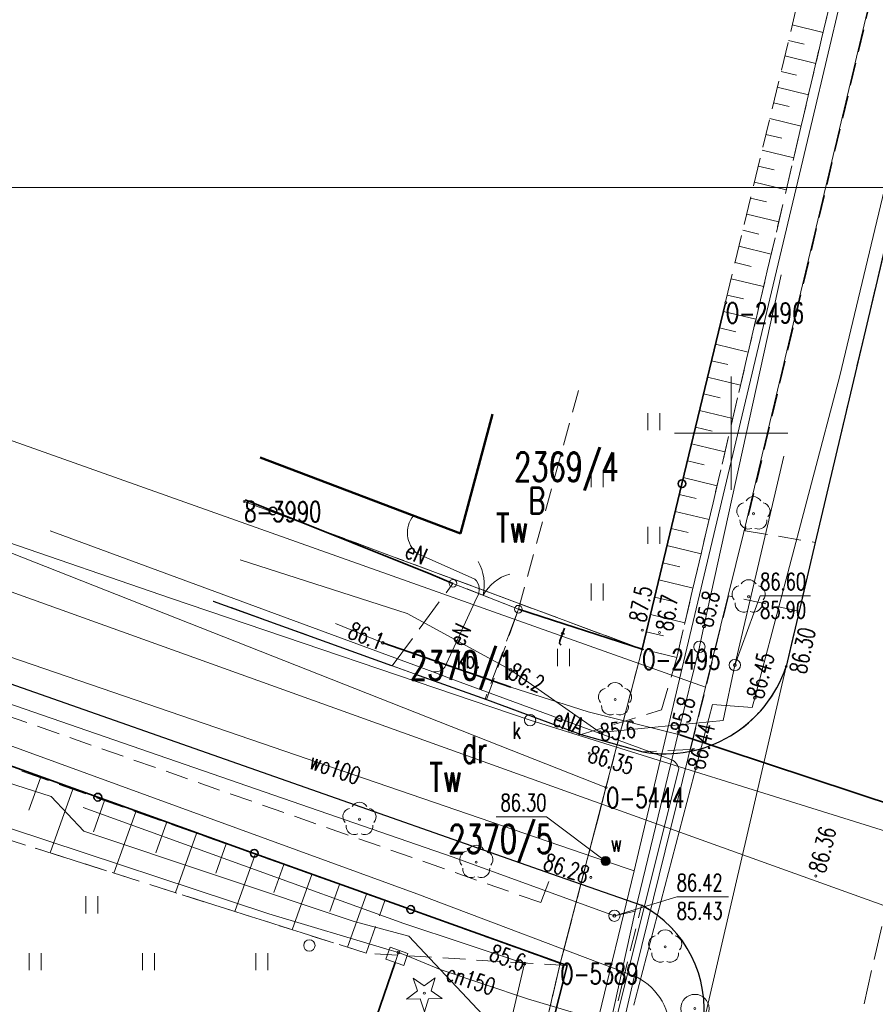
# Model space of a CAD drawing. Header units: metres. Extents: x 7427346 to 7428402, y 5774471 to 5775252.
# Tile 13 of 24: x 7427769 to 7427806, y 5774925 to 5774968. Entities that reach past the tile are written whole.
import ezdxf
from ezdxf.enums import TextEntityAlignment as Align

# ---------------------------------------------------------------- set-up
doc = ezdxf.new("R2010")
doc.units = ezdxf.units.M
doc.header["$MEASUREMENT"] = 0
for name, pattern in [('1', [0]), ('2_1', [0]), ('2_14', [1, -1]), ('2_OTKC', [1.5, 1, -0.5]), ('2_OTKJ', [2, 1.5, -0.5]), ('2_OTKK', [0]), ('2_OTKU', [2, 1.5, -0.5]), ('2_OTRK', [1.75, 1.25, -0.5]), ('2_OTRKG', [1.75, 1.25, -0.5]), ('2_OTZT', [1.5, 1, -0.5]), ('3_EGBU_A', [0]), ('4_SUCP', [0]), ('4_SUEP_A', [0]), ('4_SUKP', [0]), ('4_SULO', [0]), ('4_SUPK', [0]), ('4_SUSP', [0]), ('4_SUTP_A', [0]), ('4_SUWP', [0]), ('GDE', [0]), ('GUK', [2, 1.5, -0.5]), ('GUZ', [1, 0.5, -0.5])]:
    doc.linetypes.add(name, pattern=pattern)
doc.layers.get('0').update_dxf_attribs({"color": 250, "linetype": 'CONTINUOUS', "lineweight": 100})
for name, color, linetype, lineweight in [('Dzialki', 7, 'GDE', 18), ('EGBB_L_0', 7, '3_EGBU_A', 50), ('Kontury', 3, 'GUK', 18), ('Numery_dzialek', 7, 'CONTINUOUS', 13), ('Numery_konturow', 3, 'CONTINUOUS', 13), ('Numery_punktow', 7, 'CONTINUOUS', 9), ('Numery_uzytkow', 3, 'CONTINUOUS', 13), ('Osnowy_poziome_punkty', 7, 'CONTINUOUS', 18), ('OTK_E_T_3', 7, 'CONTINUOUS', 0), ('OTK_L_0', 7, '2_OTKJ', 18), ('OTK_L_1', 7, '2_OTKK', 25), ('OTK_L_2', 7, '2_OTKC', 18), ('OTK_L_4', 7, '2_OTKU', 18), ('OTO_L_0', 7, 'CONTINUOUS', 35), ('OTO_L_1', 7, 'CONTINUOUS', 18), ('OTR_L_1', 7, '2_OTRK', 18), ('OTR_T_0', 7, 'CONTINUOUS', 18), ('OTR_T_1', 7, 'CONTINUOUS', 18), ('OTZ_L_3', 7, '2_OTZT', 18), ('Podzial_sekcyjny_krzyze', 7, '1', 18), ('Punkty', 7, 'CONTINUOUS', 18), ('ramka', 7, 'CONTINUOUS', 0), ('SUEP_E_T_0', 1, 'CONTINUOUS', 0), ('SUEP_L_0', 1, '4_SUEP_A', 18), ('SUER_T_0', 1, 'CONTINUOUS', 18), ('SUL_L_1', 7, '4_SULO', 35), ('SUP_L_1', 7, '4_SUPK', 18), ('SUP_T_0', 7, 'CONTINUOUS', 18), ('SUSP_L_0', 7, '4_SUSP', 18), ('SUW_E_T_2', 5, 'CONTINUOUS', 0), ('SUW_T_5', 5, 'CONTINUOUS', 18), ('SUWP_E_T_0', 5, 'CONTINUOUS', 0), ('SUWP_L_0', 5, '4_SUWP', 18), ('SUWR_T_0', 5, 'CONTINUOUS', 18), ('Uzytki', 3, 'GUZ', 18)]:
    doc.layers.add(name, color=color, linetype=linetype, lineweight=lineweight)
for name, color, linetype, lineweight, true_color in [('OTZ_T_0', 7, 'CONTINUOUS', 18, 0x008000), ('OTZ_T_1', 7, 'CONTINUOUS', 18, 0x008000), ('SUCP_E_T_0', 7, 'CONTINUOUS', 18, 0xd200d2), ('SUCP_L_0', 7, '4_SUCP', 18, 0xd200d2), ('SUCR_T_0', 7, 'CONTINUOUS', 18, 0xd200d2), ('SUK_E_T_4', 7, 'CONTINUOUS', 0, 0x803300), ('SUK_T_3', 7, 'CONTINUOUS', 18, 0x803300), ('SUKP_L_0', 7, '4_SUKP', 18, 0x803300), ('SUTP_E_T_0', 7, 'CONTINUOUS', 0, 0xff9100), ('SUTP_L_0', 7, '4_SUTP_A', 18, 0xff9100), ('SUTR_T_0', 7, 'CONTINUOUS', 18, 0xff9100)]:
    doc.layers.add(name, color=color, linetype=linetype, lineweight=lineweight, true_color=true_color)
doc.styles.get("Standard").update_dxf_attribs({"font": 'Simplex.SHX', "width": 0.75})

# ---------------------------------------------------------------- blocks, each defined once
blk = doc.blocks.new('GRO')
at = {"linetype": 'Continuous'}
blk.add_circle((0, 0), 0.045, dxfattribs=at)
blk = doc.blocks.new('OSP')
at = {"linetype": 'Continuous'}
for radius in [0.625, 0.045]:
    blk.add_circle((0, 0), radius, dxfattribs=at)
blk = doc.blocks.new('2_OTRN')
at = {"linetype": 'Continuous'}
blk.add_circle((0, 0), 0.045, dxfattribs=at)
blk = doc.blocks.new('2_OTRS')
at = {"linetype": 'Continuous'}
blk.add_circle((0, 0), 0.045, dxfattribs=at)
blk = doc.blocks.new('2_OTZT')
at = {"linetype": 'Continuous'}
for p, q in [((-0.2625, -0.375), (-0.2625, 0.375)), ((0.2625, -0.375), (0.2625, 0.375))]:
    blk.add_line(p, q, dxfattribs=at)
blk = doc.blocks.new('2_OTZG')
at = {"linetype": 'Continuous'}
for p, q in [((-0.3012, 0.09375), (-0.4937, 0.6621)), ((-0.4937, 0.6621), (-0.0039, 0.31545)), ((-0.0039, 0.31545), (0.4771, 0.67415)), ((0.4771, 0.67415), (0.2988, 0.1012)), ((-0.78225, -0.26495), (-0.3012, 0.09375)), ((0.2988, 0.1012), (0.7886, -0.24545)), ((-0.18225, -0.2575), (-0.78225, -0.26495)), ((0.01025, -0.82585), (-0.18225, -0.2575)), ((0.1886, -0.2529), (0.01025, -0.82585)), ((0.7886, -0.24545), (0.1886, -0.2529))]:
    blk.add_line(p, q, dxfattribs=at)
blk.add_circle((0, 0), 0.045, dxfattribs=at)
blk = doc.blocks.new('2_OTZL')
at = {"linetype": 'Continuous'}
blk.add_circle((0, 0), 0.045, dxfattribs=at)
for centre, start, end in [((-0.357, 0.116), 102.1445, 221.86), ((0, 0.375), 30.1401, 149.8599), ((0.357, 0.116), 318.14, 77.8555), ((-0.22, -0.303), 174.1482, 293.8542), ((0.22, -0.303), 246.1458, 5.8518)]:
    blk.add_arc(centre, 0.375, start, end, dxfattribs=at)
blk = doc.blocks.new('4_SUPS')
at = {"linetype": 'Continuous'}
blk.add_circle((0, 0), 0.0625, dxfattribs=at)
blk = doc.blocks.new('4_SUKS')
at = {"linetype": 'Continuous'}
blk.add_circle((0, 0), 0.25, dxfattribs=at)
blk = doc.blocks.new('4_SUPK')
at = {"linetype": 'Continuous'}
blk.add_circle((0, 0), 0.25, dxfattribs=at)
blk = doc.blocks.new('4_SUWW')
at = {"linetype": 'Continuous'}
for radius in [0.2, 0.175, 0.15, 0.125, 0.1, 0.075, 0.05, 0.025, 0.00715]:
    blk.add_circle((0, 0), radius, dxfattribs=at)

msp = doc.modelspace()

# ---------------------------------------------------------------- linework, layer by layer
at = {"layer": 'Dzialki'}
for p, q in [((7427794.48, 5774934.38), (7427740.03, 5774955.85)), ((7427796.07, 5774940.48), (7427799.76, 5774955.75)), ((7427792.46, 5774926.62), (7427727.61, 5774949.97)), ((7427796.07, 5774940.48), (7427778.53, 5774946.99)), ((7427794.48, 5774934.38), (7427796.07, 5774940.48)), ((7427792.46, 5774926.62), (7427794.48, 5774934.38)), ((7427789.97, 5774916.02), (7427792.46, 5774926.62))]:
    msp.add_line(p, q, dxfattribs=at)
at = {"layer": 'EGBB_L_0', "linetype": '3_EGBU_A'}
for q in [(7427789.47, 5774950.83), (7427779.23, 5774948.92)]:
    msp.add_line((7427788.07, 5774945.57), q, dxfattribs=at)
at = {"layer": 'Kontury'}
for p, q in [((7427799.75, 5774955.75), (7427796.07, 5774940.48)), ((7427727.61, 5774949.97), (7427792.46, 5774926.62)), ((7427796.07, 5774940.48), (7427778.53, 5774946.99)), ((7427796.07, 5774940.48), (7427794.48, 5774934.37)), ((7427794.48, 5774934.37), (7427792.46, 5774926.62)), ((7427792.46, 5774926.62), (7427789.96, 5774916.02))]:
    msp.add_line(p, q, dxfattribs=at)
at = {"layer": 'OTK_L_0', "linetype": '2_OTKJ'}
for p, q in [((7427803.71, 5774945.18), (7427813.8, 5774987.96)), ((7427792.08, 5774930.57), (7427727.45, 5774953.28)), ((7427802.995, 5774942.149), (7427803.71, 5774945.18)), ((7427785.02, 5774939.76), (7427777.16, 5774942.6)), ((7427802.42, 5774939.71), (7427802.995, 5774942.149)), ((7427786.03, 5774939.39), (7427785.02, 5774939.76)), ((7427789.21, 5774938.26), (7427786.03, 5774939.39)), ((7427793.39, 5774936.72), (7427789.21, 5774938.26)), ((7427796.11, 5774935.95), (7427793.39, 5774936.72)), ((7427805.41, 5774922.9), (7427808.14, 5774934.79)), ((7427796.05, 5774929.19), (7427792.08, 5774930.57))]:
    msp.add_line(p, q, dxfattribs=at)
at = {"layer": 'OTK_L_0', "linetype": '2_14'}
msp.add_line((7427798.75, 5774923.84), (7427802.42, 5774939.71), dxfattribs=at)
at = {"layer": 'OTK_L_0', "linetype": '2_OTKJ'}
for centre, radius, start, end in [((7427797.079, 5774941.491), 5.63, 281.795, 341.5569), ((7427797.092, 5774941.494), 5.63, 259.9574, 281.6641), ((7427793.639, 5774924.617), 5.17, 351.3589, 62.1988)]:
    msp.add_arc(centre, radius, start, end, dxfattribs=at)
at = {"layer": 'OTK_L_1', "linetype": '2_OTKK'}
for p, q in [((7427813.8, 5774987.96), (7427803.71, 5774945.18)), ((7427727.45, 5774953.28), (7427792.08, 5774930.57)), ((7427803.71, 5774945.18), (7427802.995, 5774942.149)), ((7427777.16, 5774942.6), (7427785.02, 5774939.76)), ((7427802.995, 5774942.149), (7427802.42, 5774939.71)), ((7427786.03, 5774939.39), (7427789.21, 5774938.26)), ((7427789.21, 5774938.26), (7427793.39, 5774936.72)), ((7427793.39, 5774936.72), (7427796.11, 5774935.95)), ((7427792.08, 5774930.57), (7427796.05, 5774929.19))]:
    msp.add_line(p, q, dxfattribs=at)
for centre, radius, start, end in [((7427797.081, 5774941.496), 5.63, 260.0718, 341.5079), ((7427793.639, 5774924.617), 5.17, 351.3589, 62.1988)]:
    msp.add_arc(centre, radius, start, end, dxfattribs=at)
at = {"layer": 'OTK_L_2', "linetype": '2_OTKC'}
for p, q in [((7427797.603, 5774940.111), (7427806.16, 5774976.66)), ((7427807.92, 5774976.53), (7427800.61, 5774945.7)), ((7427800.61, 5774945.7), (7427803.71, 5774945.18)), ((7427803.71, 5774945.18), (7427802.995, 5774942.149)), ((7427799.88, 5774942.83), (7427798.21, 5774936.06)), ((7427802.995, 5774942.149), (7427799.88, 5774942.83)), ((7427791.6, 5774929.31), (7427760.62, 5774940.16)), ((7427796.93, 5774937.8), (7427797.603, 5774940.111)), ((7427793.39, 5774936.72), (7427796.93, 5774937.8)), ((7427796.11, 5774935.95), (7427793.39, 5774936.72)), ((7427798.21, 5774936.06), (7427796.11, 5774935.95)), ((7427784.735, 5774929.395), (7427775.626, 5774932.647)), ((7427791.6, 5774929.31), (7427792.08, 5774930.57)), ((7427796.05, 5774929.19), (7427792.08, 5774930.57)), ((7427792.77, 5774926.53), (7427784.735, 5774929.395)), ((7427795.19, 5774925.72), (7427796.05, 5774929.19)), ((7427786.85, 5774903.36), (7427792.77, 5774926.53)), ((7427791.91, 5774911.84), (7427795.19, 5774925.72))]:
    msp.add_line(p, q, dxfattribs=at)
at = {"layer": 'OTK_L_4', "linetype": '2_OTKU'}
for p, q in [((7427785.052, 5774939.748), (7427787.73, 5774943.38)), ((7427790.62, 5774942.24), (7427789.152, 5774938.281))]:
    msp.add_line(p, q, dxfattribs=at)
at = {"layer": 'OTK_L_4', "linetype": '2_14'}
for p, q in [((7427787.73, 5774943.38), (7427790.62, 5774942.24)), ((7427789.152, 5774938.281), (7427785.052, 5774939.748))]:
    msp.add_line(p, q, dxfattribs=at)
at = {"layer": 'OTO_L_0'}
for p, q in [((7427797.827, 5774947.771), (7427799.75, 5774955.75)), ((7427796.07, 5774940.48), (7427797.827, 5774947.771)), ((7427779.795, 5774946.571), (7427778.57, 5774947.06)), ((7427786.76, 5774943.79), (7427779.795, 5774946.571)), ((7427786.76, 5774943.79), (7427787.73, 5774943.38)), ((7427796.07, 5774940.48), (7427790.62, 5774942.24)), ((7427765.175, 5774936.429), (7427772.074, 5774933.954)), ((7427772.074, 5774933.954), (7427778.972, 5774931.479)), ((7427778.972, 5774931.479), (7427785.871, 5774929.005)), ((7427785.871, 5774929.005), (7427792.77, 5774926.53)), ((7427792.77, 5774926.53), (7427790.913, 5774919.263))]:
    msp.add_line(p, q, dxfattribs=at)
for centre in [(7427797.827, 5774947.771), (7427779.795, 5774946.571), (7427772.074, 5774933.954), (7427778.972, 5774931.479), (7427785.871, 5774929.005)]:
    msp.add_circle(centre, 0.17, dxfattribs=at)
at = {"layer": 'OTO_L_1'}
for p, q in [((7427787.73, 5774943.38), (7427788.594, 5774943.039)), ((7427788.361, 5774943.131), (7427789.756, 5774942.581)), ((7427789.756, 5774942.581), (7427790.62, 5774942.24))]:
    msp.add_line(p, q, dxfattribs=at)
for centre in [(7427787.73, 5774943.38), (7427790.62, 5774942.24)]:
    msp.add_circle(centre, 0.17, dxfattribs=at)
for centre, start, end in [((7427787.115, 5774943.326), 346.417, 30.4914), ((7427790.8, 5774941.872), 106.4537, 150.5281)]:
    msp.add_arc(centre, 2, start, end, dxfattribs=at)
at = {"layer": 'OTR_L_1', "linetype": '2_OTRK'}
for p, q in [((7427797.603, 5774940.111), (7427806.16, 5774976.66)), ((7427797.603, 5774940.111), (7427796.07, 5774940.48)), ((7427783.9, 5774927.08), (7427761.69, 5774934.13)), ((7427783.9, 5774927.08), (7427784.735, 5774929.395))]:
    msp.add_line(p, q, dxfattribs=at)
at = {"layer": 'OTR_L_1', "linetype": '2_OTRKG'}
for p, q in [((7427796.07, 5774940.48), (7427804.62, 5774976)), ((7427784.735, 5774929.395), (7427760.074, 5774938.187))]:
    msp.add_line(p, q, dxfattribs=at)
at = {"layer": 'OTR_L_1', "linetype": '2_1'}
for p, q in [((7427802.693, 5774967.993), (7427804.054, 5774967.665)), ((7427802.528, 5774967.31), (7427803.211, 5774967.146)), ((7427802.363, 5774966.625), (7427803.734, 5774966.295)), ((7427802.198, 5774965.938), (7427802.885, 5774965.773)), ((7427802.032, 5774965.249), (7427803.411, 5774964.917)), ((7427801.866, 5774964.557), (7427802.557, 5774964.391)), ((7427801.699, 5774963.863), (7427803.086, 5774963.529)), ((7427801.531, 5774963.168), (7427802.227, 5774963)), ((7427801.363, 5774962.469), (7427802.759, 5774962.133)), ((7427801.195, 5774961.769), (7427801.895, 5774961.601)), ((7427801.025, 5774961.067), (7427802.43, 5774960.729)), ((7427800.856, 5774960.362), (7427801.56, 5774960.193)), ((7427800.686, 5774959.655), (7427802.099, 5774959.315)), ((7427800.515, 5774958.946), (7427801.224, 5774958.776)), ((7427800.344, 5774958.235), (7427801.766, 5774957.893)), ((7427800.172, 5774957.522), (7427800.886, 5774957.35)), ((7427800, 5774956.806), (7427801.431, 5774956.461)), ((7427799.827, 5774956.088), (7427800.545, 5774955.915)), ((7427799.654, 5774955.368), (7427801.094, 5774955.021)), ((7427799.48, 5774954.645), (7427800.202, 5774954.471)), ((7427799.305, 5774953.92), (7427800.755, 5774953.572)), ((7427799.13, 5774953.193), (7427799.857, 5774953.018)), ((7427798.955, 5774952.464), (7427800.413, 5774952.113)), ((7427798.779, 5774951.733), (7427799.51, 5774951.557)), ((7427798.602, 5774950.999), (7427800.07, 5774950.645)), ((7427798.425, 5774950.263), (7427799.161, 5774950.085)), ((7427798.247, 5774949.524), (7427799.724, 5774949.169)), ((7427798.069, 5774948.783), (7427798.809, 5774948.605)), ((7427797.89, 5774948.04), (7427799.376, 5774947.683)), ((7427797.71, 5774947.295), (7427798.456, 5774947.115)), ((7427797.53, 5774946.547), (7427799.026, 5774946.187)), ((7427797.35, 5774945.797), (7427798.1, 5774945.616)), ((7427797.169, 5774945.044), (7427798.674, 5774944.682)), ((7427796.987, 5774944.29), (7427797.742, 5774944.108)), ((7427796.805, 5774943.533), (7427798.319, 5774943.168)), ((7427796.622, 5774942.773), (7427797.381, 5774942.59)), ((7427796.439, 5774942.011), (7427797.962, 5774941.644)), ((7427796.255, 5774941.247), (7427797.019, 5774941.063)), ((7427769.546, 5774934.81), (7427769.037, 5774933.385)), ((7427770.971, 5774934.302), (7427769.972, 5774931.501)), ((7427772.372, 5774933.803), (7427771.881, 5774932.427)), ((7427773.748, 5774933.312), (7427772.784, 5774930.609)), ((7427775.099, 5774932.83), (7427774.626, 5774931.502)), ((7427776.427, 5774932.357), (7427775.497, 5774929.747)), ((7427777.732, 5774931.892), (7427777.275, 5774930.61)), ((7427779.014, 5774931.435), (7427778.116, 5774928.916)), ((7427780.273, 5774930.986), (7427779.832, 5774929.748)), ((7427781.51, 5774930.545), (7427780.643, 5774928.114)), ((7427782.725, 5774930.111), (7427782.3, 5774928.917)), ((7427783.92, 5774929.685), (7427783.083, 5774927.339))]:
    msp.add_line(p, q, dxfattribs=at)
msp.add_point((7427796.07, 5774940.48), dxfattribs=at)
at = {"layer": 'OTZ_L_3', "linetype": '2_OTZT'}
for p, q in [((7427796.07, 5774940.48), (7427799.09, 5774953)), ((7427790.62, 5774942.24), (7427793.33, 5774952.09)), ((7427789.21, 5774938.26), (7427790.62, 5774942.24)), ((7427796.07, 5774940.48), (7427790.62, 5774942.24)), ((7427797.603, 5774940.111), (7427796.07, 5774940.48)), ((7427796.93, 5774937.8), (7427797.603, 5774940.111)), ((7427793.39, 5774936.72), (7427789.21, 5774938.26)), ((7427793.39, 5774936.72), (7427796.93, 5774937.8)), ((7427783.9, 5774927.08), (7427769.31, 5774931.71)), ((7427795.19, 5774925.72), (7427796.05, 5774929.19)), ((7427792.77, 5774926.53), (7427783.9, 5774927.08)), ((7427786.85, 5774903.36), (7427792.77, 5774926.53)), ((7427791.91, 5774911.84), (7427795.19, 5774925.72))]:
    msp.add_line(p, q, dxfattribs=at)
msp.add_arc((7427793.639, 5774924.617), 5.17, 351.3589, 62.1988, dxfattribs=at)
at = {"layer": 'Podzial_sekcyjny_krzyze'}
for p, q in [((7427800, 5774947.5), (7427800, 5774952.5)), ((7427797.5, 5774950), (7427802.5, 5774950))]:
    msp.add_line(p, q, dxfattribs=at)
at = {"layer": 'ramka', "linetype": 'Continuous'}
msp.add_lwpolyline([(7427737.762, 5774960.823), (7428034.762, 5774960.823), (7428034.762, 5774750.823), (7427737.762, 5774750.823), (7427737.762, 5774960.823)], dxfattribs=at)
at = {"layer": 'SUCP_L_0', "linetype": '4_SUCP'}
for p, q in [((7427804.79, 5774952.53), (7427807.58, 5774964.21)), ((7427801.04, 5774938.34), (7427804.79, 5774952.53)), ((7427795.78, 5774925.08), (7427799.18, 5774938.04)), ((7427799.18, 5774938.04), (7427800.93, 5774937.91)), ((7427800.93, 5774937.91), (7427801.04, 5774938.34)), ((7427779.62, 5774928.82), (7427768.22, 5774932.58)), ((7427784.92, 5774927.23), (7427779.62, 5774928.82)), ((7427785.33, 5774927.11), (7427784.92, 5774927.23)), ((7427785.18, 5774926.67), (7427785.33, 5774927.11)), ((7427785.33, 5774927.11), (7427785.71, 5774926.96)), ((7427785.71, 5774926.96), (7427787.17, 5774926.36)), ((7427783.28, 5774921.16), (7427785.18, 5774926.67)), ((7427787.17, 5774926.36), (7427791.02, 5774925.07)), ((7427791.02, 5774925.07), (7427794.83, 5774923.93)), ((7427795.749, 5774924.952), (7427795.77, 5774925.037)), ((7427795.77, 5774925.037), (7427795.78, 5774925.08)), ((7427795.701, 5774924.782), (7427795.726, 5774924.866)), ((7427795.726, 5774924.866), (7427795.749, 5774924.952))]:
    msp.add_line(p, q, dxfattribs=at)
at = {"layer": 'SUEP_L_0', "linetype": '4_SUEP_A'}
for p, q in [((7427786.14, 5774929.69), (7427734.21, 5774948.61)), ((7427786.84, 5774939.48), (7427769.97, 5774945.7)), ((7427786.16, 5774944.69), (7427788.69, 5774943.57)), ((7427788.78, 5774942.76), (7427787.37, 5774939.68)), ((7427782.55, 5774941.61), (7427784.64, 5774940.76)), ((7427784.64, 5774940.76), (7427790.29, 5774938.8)), ((7427787.89, 5774939.09), (7427786.84, 5774939.48)), ((7427787.89, 5774939.09), (7427797.27, 5774935.64)), ((7427790.29, 5774938.8), (7427793.69, 5774937.71)), ((7427793.69, 5774937.71), (7427797.73, 5774936.7)), ((7427797.73, 5774936.7), (7427809.16, 5774932.92)), ((7427785.51, 5774886.4), (7427797.69, 5774935.22)), ((7427785.56, 5774928.38), (7427771.43, 5774933.5)), ((7427795.85, 5774926.02), (7427786.14, 5774929.69)), ((7427790.89, 5774926.62), (7427785.56, 5774928.38)), ((7427789.15, 5774919.24), (7427790.89, 5774926.62))]:
    msp.add_line(p, q, dxfattribs=at)
for centre, radius, start, end in [((7427786.914, 5774945.61), 1.19, 140.9581, 230.6668), ((7427788.284, 5774943.115), 0.61, 324.4257, 48.2546), ((7427786.926, 5774940.054), 0.58, 261.4426, 319.9063), ((7427797.128, 5774935.078), 0.58, 14.2, 75.8), ((7427794.604, 5774923.624), 2.7, 356.7201, 62.5274)]:
    msp.add_arc(centre, radius, start, end, dxfattribs=at)
at = {"layer": 'SUKP_L_0', "linetype": '4_SUKP'}
for p, q in [((7427775.28, 5774942.73), (7427747.34, 5774952.34)), ((7427791.13, 5774937.35), (7427775.28, 5774942.73)), ((7427810.09, 5774931.42), (7427791.13, 5774937.35))]:
    msp.add_line(p, q, dxfattribs=at)
at = {"layer": 'SUL_L_1', "linetype": '4_SULO'}
for p, q in [((7427784.64, 5774940.76), (7427790.29, 5774938.8)), ((7427797.73, 5774936.7), (7427809.16, 5774932.92)), ((7427783.28, 5774921.16), (7427785.18, 5774926.67))]:
    msp.add_line(p, q, dxfattribs=at)
at = {"layer": 'SUP_L_1', "linetype": '4_SUPK'}
for p, q in [((7427784.96, 5774927.35), (7427784.77, 5774926.82)), ((7427785.75, 5774927.07), (7427784.96, 5774927.35)), ((7427784.77, 5774926.82), (7427785.56, 5774926.54)), ((7427785.56, 5774926.54), (7427785.75, 5774927.07))]:
    msp.add_line(p, q, dxfattribs=at)
at = {"layer": 'SUSP_L_0', "linetype": '4_SUSP'}
for p, q in [((7427770.02, 5774933.98), (7427765.31, 5774935.5)), ((7427771.46, 5774932.46), (7427770.02, 5774933.98)), ((7427783.38, 5774928.47), (7427771.46, 5774932.46)), ((7427785.78, 5774927.83), (7427783.38, 5774928.47)), ((7427791.62, 5774921.65), (7427785.78, 5774927.83))]:
    msp.add_line(p, q, dxfattribs=at)
at = {"layer": 'SUTP_L_0', "linetype": '4_SUTP_A'}
for p, q in [((7427800.54, 5774945.58), (7427812.59, 5774996.29)), ((7427730.33, 5774963.14), (7427798.87, 5774938.81)), ((7427802.2, 5774956.97), (7427798.8, 5774941.48)), ((7427800.16, 5774939.78), (7427802.32, 5774948.98)), ((7427787.7, 5774931.32), (7427746.09, 5774945.7)), ((7427798.87, 5774938.81), (7427800.54, 5774945.58)), ((7427778.35, 5774944.41), (7427785.71, 5774942.05)), ((7427785.71, 5774942.05), (7427790.27, 5774939.57)), ((7427798.8, 5774941.48), (7427798.6, 5774940.58)), ((7427798.6, 5774940.58), (7427797.68, 5774936.82)), ((7427799.64, 5774937.33), (7427800.16, 5774939.78)), ((7427790.27, 5774939.57), (7427794.22, 5774936.81)), ((7427798.87, 5774938.81), (7427795.81, 5774926.4)), ((7427794.22, 5774936.81), (7427799.64, 5774937.33)), ((7427797.68, 5774936.82), (7427795.76, 5774928.93)), ((7427787.7, 5774931.32), (7427794.85, 5774928.73)), ((7427795.76, 5774928.93), (7427790.92, 5774906.77)), ((7427795.76, 5774928.93), (7427794.85, 5774928.73)), ((7427795.03, 5774923), (7427795.81, 5774926.4))]:
    msp.add_line(p, q, dxfattribs=at)
at = {"layer": 'SUTR_T_0', "linetype": 'Continuous', "lineweight": 0}
for p, q in [((7427800.16, 5774939.78), (7427801.276, 5774942.833)), ((7427801.276, 5774942.833), (7427803.502, 5774942.833)), ((7427794.85, 5774928.73), (7427797.6, 5774929.567)), ((7427797.6, 5774929.567), (7427799.88, 5774929.567))]:
    msp.add_line(p, q, dxfattribs=at)
at = {"layer": 'SUWP_L_0', "linetype": '4_SUWP'}
for p, q in [((7427803.58, 5774963.83), (7427806.63, 5774976.68)), ((7427800.56, 5774951.1), (7427803.58, 5774963.83)), ((7427723.08, 5774959.24), (7427807.63, 5774928.86)), ((7427797.97, 5774940.21), (7427800.56, 5774951.1)), ((7427747.94, 5774947.07), (7427794.46, 5774931.14)), ((7427795.72, 5774930.71), (7427797.97, 5774940.21)), ((7427794.46, 5774931.14), (7427795.72, 5774930.71)), ((7427795.72, 5774930.71), (7427780.4, 5774867.62))]:
    msp.add_line(p, q, dxfattribs=at)
at = {"layer": 'SUWR_T_0', "linetype": 'Continuous', "lineweight": 0}
for p in [(7427789.631, 5774933.094), (7427794.46, 5774931.14)]:
    msp.add_line(p, (7427791.856, 5774933.094), dxfattribs=at)
at = {"layer": 'Uzytki'}
for p, q in [((7427796.07, 5774940.48), (7427799.75, 5774955.75)), ((7427792.46, 5774926.62), (7427727.61, 5774949.97)), ((7427778.53, 5774946.99), (7427796.07, 5774940.48)), ((7427794.48, 5774934.37), (7427796.07, 5774940.48)), ((7427792.46, 5774926.62), (7427794.48, 5774934.37)), ((7427789.96, 5774916.02), (7427792.46, 5774926.62))]:
    msp.add_line(p, q, dxfattribs=at)

# ---------------------------------------------------------------- block references
at = {"layer": 'Osnowy_poziome_punkty'}
msp.add_blockref('OSP', (7427798.4, 5774924.64), dxfattribs=at)
at = {"layer": 'OTR_T_0'}
for p in [(7427802.42, 5774939.71), (7427793.74, 5774935.89), (7427793.81, 5774930.42), (7427803.73, 5774930.48)]:
    msp.add_blockref('2_OTRS', p, dxfattribs=at)
at = {"layer": 'OTR_T_1'}
for p in [(7427796.08, 5774941.32), (7427796.84, 5774941.21)]:
    msp.add_blockref('2_OTRN', p, dxfattribs=at)
at = {"layer": 'OTZ_L_3'}
for p in [(7427796.59, 5774950.5), (7427794.09, 5774948), (7427796.59, 5774945.5), (7427794.09, 5774943), (7427792.603, 5774940.111), (7427771.81, 5774929.21), (7427769.31, 5774926.71), (7427774.31, 5774926.71), (7427779.31, 5774926.71)]:
    msp.add_blockref('2_OTZT', p, dxfattribs=at)
at = {"layer": 'OTZ_T_0'}
for p in [(7427800.98, 5774946.45), (7427800.77, 5774942.79), (7427794.88, 5774938.26), (7427783.61, 5774932.98), (7427788.76, 5774931.09), (7427797.09, 5774927.36)]:
    msp.add_blockref('2_OTZL', p, dxfattribs=at)
at = {"layer": 'OTZ_T_1'}
msp.add_blockref('2_OTZG', (7427786.47, 5774925.32), dxfattribs=at)
at = {"layer": 'Punkty'}
for p in [(7427799.76, 5774955.75), (7427778.53, 5774946.99), (7427796.07, 5774940.48), (7427794.48, 5774934.38), (7427792.46, 5774926.62)]:
    msp.add_blockref('GRO', p, dxfattribs=at)
at = {"layer": 'SUCR_T_0'}
for p in [(7427801.04, 5774938.34), (7427798.44, 5774935.23), (7427785.33, 5774927.11)]:
    msp.add_blockref('4_SUPS', p, dxfattribs=at)
at = {"layer": 'SUER_T_0'}
for p in [(7427784.64, 5774940.76), (7427790.89, 5774926.62)]:
    msp.add_blockref('4_SUPS', p, dxfattribs=at)
at = {"layer": 'SUK_T_3'}
msp.add_blockref('4_SUKS', (7427791.13, 5774937.35), dxfattribs=at)
at = {"layer": 'SUP_T_0'}
for p in [(7427798.6, 5774940.58), (7427800.16, 5774939.78), (7427794.85, 5774928.73), (7427781.4, 5774927.42)]:
    msp.add_blockref('4_SUPK', p, dxfattribs=at)
at = {"layer": 'SUTR_T_0'}
for p in [(7427798.8, 5774941.48), (7427800.16, 5774939.78), (7427790.27, 5774939.57), (7427794.22, 5774936.81), (7427797.68, 5774936.82), (7427794.85, 5774928.73)]:
    msp.add_blockref('4_SUPS', p, dxfattribs=at)
at = {"layer": 'SUW_T_5'}
msp.add_blockref('4_SUWW', (7427794.46, 5774931.14), dxfattribs=at)
at = {"layer": 'SUWR_T_0'}
msp.add_blockref('4_SUPS', (7427794.46, 5774931.14), dxfattribs=at)

# ---------------------------------------------------------------- texts
at = {"layer": 'Numery_dzialek', "width": 0.7}
for s, p in [('2369/4', (7427790.432, 5774949.148)), ('2370/1', (7427785.842, 5774940.391)), ('2370/5', (7427787.529, 5774932.741))]:
    msp.add_text(s, height=1.26, dxfattribs=at).set_placement(p, align=Align.TOP_LEFT)
at = {"layer": 'Numery_konturow', "width": 0.7}
for p in [(7427791.06, 5774946.44), (7427788.129, 5774935.456)]:
    msp.add_text('Tw', height=1.26, dxfattribs=at).set_placement(p, align=Align.TOP_RIGHT)
at = {"layer": 'Numery_punktow', "width": 0.7}
for s, p in [('O-2496', (7427799.76, 5774955.75)), ('8-3990', (7427778.53, 5774946.99)), ('O-2495', (7427796.07, 5774940.48)), ('O-5444', (7427794.48, 5774934.38)), ('O-5389', (7427792.46, 5774926.62))]:
    msp.add_text(s, height=0.9, dxfattribs=at).set_placement(p, align=Align.TOP_LEFT)
at = {"layer": 'Numery_uzytkow', "width": 0.7}
for s, p in [('B', (7427791.06, 5774946.44)), ('dr', (7427788.129, 5774935.456))]:
    msp.add_text(s, height=1.17, dxfattribs=at).set_placement(p)
at = {"layer": 'OTK_E_T_3', "lineweight": 9, "width": 0.7}
msp.add_text('kb.', height=0.75, dxfattribs=at).set_placement((7427788.421, 5774940.019), align=Align.MIDDLE)
at = {"layer": 'OTR_T_0', "lineweight": 9, "width": 0.7}
for s, rotation, p in [('86.30', 77.72, (7427802.93, 5774939.43)), ('86.35', 342.79, (7427793.74, 5774935.89)), ('86.36', 75.85, (7427803.78, 5774930.66))]:
    msp.add_text(s, height=0.75, rotation=rotation, dxfattribs=at).set_placement(p, align=Align.MIDDLE_LEFT)
msp.add_text('86.28', height=0.75, rotation=341.39, dxfattribs=at).set_placement((7427793.7, 5774930.495), align=Align.MIDDLE_RIGHT)
at = {"layer": 'OTR_T_1', "lineweight": 9, "width": 0.7}
for s, rotation, p in [('87.5', 79.17, (7427796.23, 5774941.63)), ('86.7', 80.36, (7427797.41, 5774941.24))]:
    msp.add_text(s, height=0.75, rotation=rotation, dxfattribs=at).set_placement(p)
at = {"layer": 'SUCP_E_T_0', "lineweight": 9, "width": 0.7}
msp.add_text('cn150', height=0.75, rotation=341.48, dxfattribs=at).set_placement((7427788.52, 5774925.91), align=Align.MIDDLE)
at = {"layer": 'SUCR_T_0', "lineweight": 9, "width": 0.7}
for s, rotation, p in [('86.45', 75.22, (7427801.04, 5774938.34)), ('86.44', 75.68, (7427798.44, 5774935.23))]:
    msp.add_text(s, height=0.75, rotation=rotation, dxfattribs=at).set_placement(p, align=Align.MIDDLE_LEFT)
at = {"layer": 'SUEP_E_T_0', "lineweight": 9, "width": 0.7}
for s, rotation, p in [('eN', 336.12, (7427786.12, 5774944.71)), ('eN', 65.4, (7427788.03, 5774941.12)), ('eNA', 339.81, (7427792.83, 5774937.27))]:
    msp.add_text(s, height=0.75, rotation=rotation, dxfattribs=at).set_placement(p, align=Align.MIDDLE)
at = {"layer": 'SUER_T_0', "lineweight": 9, "width": 0.7}
for s, rotation, p in [('86.1', 337.868, (7427784.64, 5774940.76)), ('85.6', 340.71, (7427790.89, 5774926.62))]:
    msp.add_text(s, height=0.75, rotation=rotation, dxfattribs=at).set_placement(p, align=Align.MIDDLE_RIGHT)
at = {"layer": 'SUK_E_T_4', "lineweight": 9, "width": 0.7}
msp.add_text('k', height=0.75, dxfattribs=at).set_placement((7427790.737, 5774937.273), align=Align.TOP_RIGHT)
at = {"layer": 'SUTP_E_T_0', "lineweight": 9, "width": 0.7}
msp.add_text('t', height=0.75, rotation=340.46, dxfattribs=at).set_placement((7427792.55, 5774941.05), align=Align.MIDDLE)
at = {"layer": 'SUTR_T_0', "lineweight": 9, "width": 0.7}
for s, p in [('86.60', (7427801.276, 5774943.833)), ('85.90', (7427801.276, 5774942.583)), ('86.42', (7427797.6, 5774930.567)), ('85.43', (7427797.6, 5774929.317))]:
    msp.add_text(s, height=0.75, dxfattribs=at).set_placement(p, align=Align.TOP_LEFT)
for s, rotation, p in [('85.8', 77.62, (7427798.8, 5774941.48)), ('86.2', 333.5551, (7427790.27, 5774939.57)), ('85.8', 76.28, (7427797.68, 5774936.82)), ('85.6', 5.4802, (7427794.22, 5774936.81))]:
    msp.add_text(s, height=0.75, rotation=rotation, dxfattribs=at).set_placement(p, align=Align.MIDDLE_LEFT)
at = {"layer": 'SUW_E_T_2', "lineweight": 9, "width": 0.7}
msp.add_text('w', height=0.75, dxfattribs=at).set_placement((7427794.692, 5774931.548))
at = {"layer": 'SUWP_E_T_0', "lineweight": 9, "width": 0.7}
msp.add_text('wo100', height=0.75, rotation=341.1, dxfattribs=at).set_placement((7427782.54, 5774935.22), align=Align.MIDDLE)
at = {"layer": 'SUWR_T_0', "lineweight": 9, "width": 0.7}
msp.add_text('86.30', height=0.75, dxfattribs=at).set_placement((7427791.856, 5774933.344), align=Align.RIGHT)

doc.saveas('drawing.dxf')
